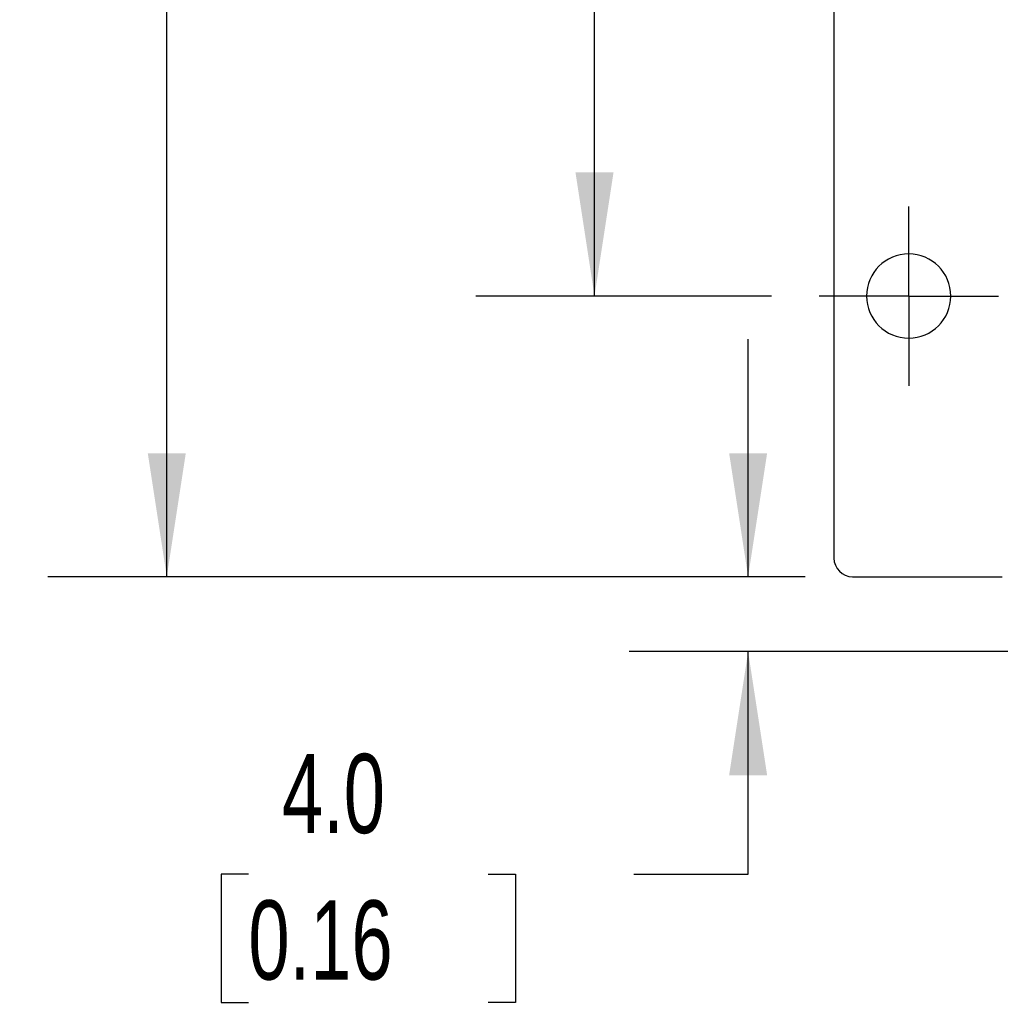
# Model space of a CAD drawing. Header units: millimetres. Extents: x 0 to 559, y 0 to 432.
# Tile 5 of 37: x 150 to 202, y 223 to 276. Entities that reach past the tile are written whole.
import ezdxf

# ---------------------------------------------------------------- set-up
doc = ezdxf.new("R2010")
doc.units = ezdxf.units.MM
doc.header["$LTSCALE"] = 2
doc.linetypes.add('CENTERX2', pattern=[20.32, 12.7, -2.54, 2.54, -2.54])
doc.layers.add('CENTER', color=40, linetype='CENTERX2')
doc.layers.add('DIMENSIONS', color=140, linetype='Continuous', lineweight=25)
doc.styles.add('SLDTEXTSTYLE0', font='TXT', dxfattribs={"width": 0.7})
doc.dimstyles.new('SLDDIMSTYLE0', dxfattribs={"dimtxt": 4.316016, "dimasz": 6.604, "dimexe": 0, "dimexo": 0.0625, "dimgap": 1.079004, "dimtad": 0, "dimtih": 1, "dimtoh": 1, "dimdec": 1, "dimrnd": 1e-09, "dimzin": 4, "dimdsep": 46, "dimtxsty": 'SLDTEXTSTYLE0', "dimsah": 1, "dimcen": 0.09, "dimadec": 0, "dimazin": 1, "dimtfac": 1, "dimtdec": 1, "dimtofl": 0, "dimtmove": 0, "dimatfit": 3, "dimfxl": 0, "dimfrac": 2, "dimtolj": 1, "dimtzin": 12, "dimarcsym": 0})
doc.dimstyles.new('SLDDIMSTYLE3', dxfattribs={"dimtxt": 4.316016, "dimasz": 6.604, "dimexe": 0, "dimexo": 0.0625, "dimgap": 1.079004, "dimtad": 0, "dimtih": 1, "dimtoh": 1, "dimdec": 1, "dimrnd": 1e-09, "dimzin": 4, "dimdsep": 46, "dimtxsty": 'SLDTEXTSTYLE0', "dimsah": 1, "dimcen": 0.09, "dimadec": 0, "dimazin": 1, "dimtfac": 1, "dimtdec": 1, "dimtmove": 0, "dimatfit": 0, "dimfxl": 0, "dimfrac": 2, "dimtolj": 1, "dimtzin": 12, "dimarcsym": 0})

# ---------------------------------------------------------------- blocks, each defined once
blk = doc.blocks.new('_D_10')
at = {"layer": 'DIMENSIONS'}
for p, q in [((191.762, 342.93), (151.296, 342.93)), ((157.646, 342.93), (157.646, 302.256)), ((151.234, 294.43), (149.784, 294.43)), ((149.784, 294.43), (149.784, 287.57)), ((164.059, 294.43), (165.508, 294.43)), ((165.508, 294.43), (165.508, 287.57)), ((149.784, 287.57), (151.234, 287.57)), ((165.508, 287.57), (164.059, 287.57)), ((157.646, 245.93), (157.646, 286.604)), ((191.762, 245.93), (151.296, 245.93))]:
    blk.add_line(p, q, dxfattribs=at)
for points in [[(157.646, 342.93), (156.63, 336.326), (158.662, 336.326)], [(157.646, 245.93), (158.662, 252.534), (156.63, 252.534)]]:
    blk.add_solid(points, dxfattribs=at)
at = {"layer": 'DIMENSIONS', "char_height": 4.2333, "attachment_point": 1, "style": 'SLDTEXTSTYLE0'}
for s, insert in [('97.0', (151.234, 300.853)), ('3.82', (151.234, 293.027))]:
    blk.add_mtext(s, dxfattribs=dict(at, insert=insert))
blk = doc.blocks.new('_D_11')
at = {"layer": 'DIMENSIONS'}
for p, q in [((189.972, 315.93), (174.157, 315.93)), ((180.507, 315.93), (180.507, 296.256)), ((174.094, 288.43), (172.645, 288.43)), ((172.645, 288.43), (172.645, 281.57)), ((186.92, 288.43), (188.369, 288.43)), ((188.369, 288.43), (188.369, 281.57)), ((172.645, 281.57), (174.094, 281.57)), ((188.369, 281.57), (186.92, 281.57)), ((180.507, 260.93), (180.507, 280.604)), ((189.972, 260.93), (174.157, 260.93))]:
    blk.add_line(p, q, dxfattribs=at)
for points in [[(180.507, 315.93), (179.491, 309.326), (181.523, 309.326)], [(180.507, 260.93), (181.523, 267.534), (179.491, 267.534)]]:
    blk.add_solid(points, dxfattribs=at)
at = {"layer": 'DIMENSIONS', "char_height": 4.2333, "attachment_point": 1, "style": 'SLDTEXTSTYLE0'}
for s, insert in [('55.0', (174.094, 294.853)), ('2.17', (174.094, 287.027))]:
    blk.add_mtext(s, dxfattribs=dict(at, insert=insert))
blk = doc.blocks.new('_D_14')
at = {"layer": 'DIMENSIONS'}
for p, q in [((188.718, 245.93), (188.718, 258.63)), ((191.762, 245.93), (182.368, 245.93)), ((216.102, 241.93), (182.368, 241.93)), ((188.718, 230.04), (188.718, 241.93)), ((162.007, 230.04), (160.558, 230.04)), ((160.558, 230.04), (160.558, 223.181)), ((174.832, 230.04), (176.282, 230.04)), ((176.282, 230.04), (176.282, 223.181)), ((182.613, 230.04), (188.718, 230.04)), ((160.558, 223.181), (162.007, 223.181)), ((176.282, 223.181), (174.832, 223.181))]:
    blk.add_line(p, q, dxfattribs=at)
for points in [[(188.718, 245.93), (189.734, 252.534), (187.702, 252.534)], [(188.718, 241.93), (187.702, 235.326), (189.734, 235.326)]]:
    blk.add_solid(points, dxfattribs=at)
at = {"layer": 'DIMENSIONS', "char_height": 4.2333, "attachment_point": 1, "style": 'SLDTEXTSTYLE0'}
for s, insert in [('4.0', (163.802, 236.464)), ('0.16', (162.007, 228.638))]:
    blk.add_mtext(s, dxfattribs=dict(at, insert=insert))
blk = doc.blocks.new('SW_CENTERMARKSYMBOL_3')
at = {"layer": 'CENTER', "color": 0}
for p, q in [((0, 2.54), (0, 4.79)), ((0, 0), (0, 2.54)), ((-2.54, 0), (-4.79, 0)), ((0, 0), (-2.54, 0)), ((0, 0), (0, -2.54)), ((0, 0), (2.54, 0)), ((2.54, 0), (4.79, 0)), ((0, -2.54), (0, -4.79))]:
    blk.add_line(p, q, dxfattribs=at)

msp = doc.modelspace()

# ---------------------------------------------------------------- linework, layer by layer
for p, q in [((193.302, 286.93), (193.302, 246.93)), ((194.302, 245.93), (202.302, 245.93))]:
    msp.add_line(p, q)
for centre, radius, start, end in [((197.302, 260.93), 2.25, 90, 270), ((197.302, 260.93), 2.25, 270, 90), ((194.302, 246.93), 1, 180, 270)]:
    msp.add_arc(centre, radius, start, end)

# ---------------------------------------------------------------- block references
at = {"layer": 'CENTER'}
msp.add_blockref('SW_CENTERMARKSYMBOL_3', (197.302, 260.93), dxfattribs=at)

# ---------------------------------------------------------------- dimensions: what is measured, and where the dimension line sits
at = {"layer": 'DIMENSIONS'}
for base, p1, p2, dimstyle, picture, middle in [((157.646, 245.93), (194.302, 342.93), (194.302, 245.93), 'SLDDIMSTYLE0', '_D_10', (157.646, 294.43)), ((180.507, 260.93), (192.512, 315.93), (192.512, 260.93), 'SLDDIMSTYLE0', '_D_11', (180.507, 288.43)), ((188.718, 241.93), (194.302, 245.93), (218.642, 241.93), 'SLDDIMSTYLE3', '_D_14', (188.718, 230.04))]:
    dim = msp.add_linear_dim(base=base, p1=p1, p2=p2, angle=90, dimstyle=dimstyle, dxfattribs=at)
    dim.commit()
    dim.dimension.update_dxf_attribs({"geometry": picture, "text_midpoint": middle, "dimtype": 160})

doc.saveas('drawing.dxf')
